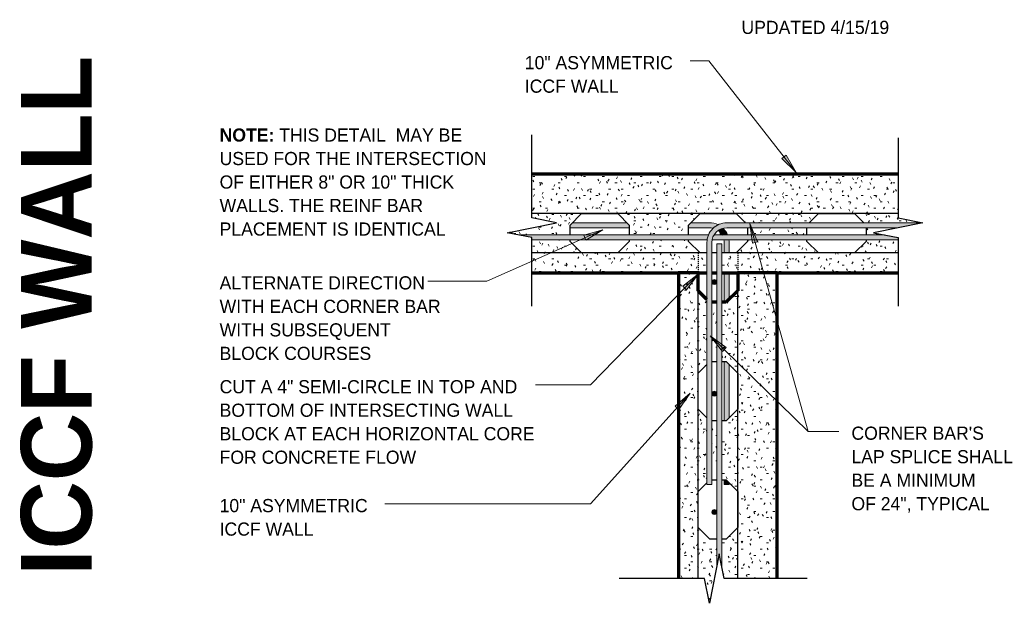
# Model space of a CAD drawing. Header units: inches. Extents: x 0 to 1341, y -35 to 287.
# Tile 11 of 13: x 951 to 1050, y 19 to 78. Entities that reach past the tile are written whole.
import ezdxf

# ---------------------------------------------------------------- set-up
doc = ezdxf.new("R2010")
doc.units = ezdxf.units.IN
doc.header["$MEASUREMENT"] = 0
doc.linetypes.add('Hidden 1_16_', pattern=[0.09375, 0.0625, -0.03125])
for name, color, linetype, lineweight in [('A-ANNO-TEXT', 2, 'Continuous', 9), ('A-DETL', 5, 'Hidden 1_16_', 9), ('A-DETL-GENF', 3, 'Continuous', 9), ('A-DETL-HLIN', 3, 'Continuous', 70), ('A-DETL-MLIN', 3, 'Continuous', 30)]:
    doc.layers.add(name, color=color, linetype=linetype, lineweight=lineweight)
pattern_1 = [(0, (856.08, 0), (2.56, 0.64), [0.211, -1.709, 0.211, -1.709, -10.24]), (0, (856.08, 0), (2.56, 0.64), [-3.84, 0.211, -3.629, 0.211, -1.709, -4.48]), (0, (856.08, 0), (2.56, 0.64), [-9.6, 0.211, -1.069, 0.211, -2.989]), (120, (857.04, 0.32), (-1.8342563, 1.897025), [0.211, -1.709, 0.211, -1.709, -10.24]), (120, (857.04, 0.32), (-1.8342563, 1.897025), [-3.84, 0.211, -3.629, 0.211, -1.709, -4.48]), (120, (857.04, 0.32), (-1.8342563, 1.897025), [-9.6, 0.211, -1.069, 0.211, -2.989]), (240, (857.36, 1.6), (-0.7257437, -2.537025), [0.211, -1.709, 0.211, -1.709, -10.24]), (240, (857.36, 1.6), (-0.7257437, -2.537025), [-3.84, 0.211, -3.629, 0.211, -1.709, -4.48]), (240, (857.36, 1.6), (-0.7257437, -2.537025), [-9.6, 0.211, -1.069, 0.211, -2.989])]

# ---------------------------------------------------------------- blocks, each defined once
blk = doc.blocks.new('Reinf Bar Bend _TERSECTION0')
at = {"layer": 'A-DETL-GENF'}
for points in [[(0.5, 15.398), (0.273, 15.625), (0, 15.625), (0, 9.625), (0.273, 9.625), (0.5, 9.852)], [(-26, 0), (-26, -0.5), (-25.854, -0.5), (-25.555, -0.201), (-25.555, 0)], [(-2.555, 0), (-2.555, -0.5), (-1.5, -0.5), (-1.222, -0.445), (-1.222, 0.074), (-1.5, 0)], [(-13.854, -0.5), (-13.555, -0.201), (-13.555, 0), (-19.555, 0), (-19.555, -0.201), (-19.257, -0.5)], [(-4.555, -0.5), (-4.555, 0), (-7.554, 0), (-7.554, -0.201), (-7.256, -0.5)]]:
    blk.add_hatch(color=256, dxfattribs=at).paths.add_polyline_path(points, flags=0)
h = blk.add_hatch(color=256, dxfattribs=at)
edge = h.paths.add_edge_path(flags=0)
edge.add_line((0.5, 1.5), (0.5, 3.398))
edge.add_line((0.5, 3.398), (0.273, 3.625))
edge.add_line((0.273, 3.625), (0, 3.625))
edge.add_line((0, 3.625), (0, 1.5))
edge.add_line((0, 1.5), (-0.09, 1.164))
edge.add_line((-0.09, 1.164), (0.275, 0.625))
edge.add_spline(control_points=[(0.275, 0.625), (0.328, 0.765), (0.42, 1.053), (0.479, 1.349), (0.5, 1.5)], knot_values=[0, 0, 0, 0, 0.448916, 0.905024, 0.905024, 0.905024, 0.905024], degree=3, periodic=0)
h = blk.add_hatch(color=256, dxfattribs=at)
edge = h.paths.add_edge_path(flags=0)
edge.add_line((-0.722, 0.094), (-0.722, -0.339))
edge.add_line((-0.722, -0.339), (-0.086, 0.086))
edge.add_spline(control_points=[(-0.086, 0.086), (-0.099, 0.186), (-0.151, 0.381), (-0.261, 0.552), (-0.326, 0.625)], knot_values=[0, 0, 0, 0, 0.303352, 0.597012, 0.597012, 0.597012, 0.597012], degree=3, periodic=0)
edge.add_line((-0.326, 0.625), (-0.524, 0.427))
edge.add_line((-0.524, 0.427), (-0.495, 0.434))
edge.add_arc((-0.495, 0.184), 0.25, -90, 90, ccw=False)
edge.add_spline(control_points=[(-0.495, -0.066), (-0.512, -0.065), (-0.545, -0.061), (-0.607, -0.041), (-0.661, -0.002), (-0.701, 0.049), (-0.716, 0.079), (-0.722, 0.094)], knot_values=[0, 0, 0, 0, 0.050533, 0.098951, 0.196359, 0.244076, 0.293427, 0.293427, 0.293427, 0.293427], degree=3, periodic=0)
for p, q in [((0, 15.625), (0, 9.625)), ((0.5, 9.852), (0.5, 15.398)), ((0, 3.625), (0, 1.5)), ((0.5, 1.5), (0.5, 3.398)), ((-25.555, 0), (-26, 0)), ((-26, 0), (-26, -0.5)), ((-13.555, 0), (-19.555, 0)), ((-4.555, 0), (-7.554, 0)), ((-1.5, 0), (-2.555, 0)), ((-26, -0.5), (-25.854, -0.5)), ((-19.257, -0.5), (-13.854, -0.5)), ((-7.256, -0.5), (-4.555, -0.5)), ((-2.555, -0.5), (-1.5, -0.5))]:
    blk.add_line(p, q, dxfattribs=at)
for centre, radius, start, end in [((-1.331, 1.49), 1.331, 344.82717, 0.42374), ((-1.495, 1.499), 1.995, 333.70912, 0.03945), ((-1.497, 1.481), 1.481, 269.88262, 281.15055), ((-1.496, 1.494), 1.992, 293.0411, 315.02644), ((-1.449, 1.456), 1.433, 311.71077, 323.25073), ((-1.492, 1.274), 1.774, 269.73963, 279.18978)]:
    blk.add_arc(centre, radius, start, end, dxfattribs=at)
blk = doc.blocks.new('Reinf Bar Eleva_TERSECTION0')
at = {"layer": 'A-DETL-GENF'}
h = blk.add_hatch(color=256, dxfattribs=at)
edge = h.paths.add_edge_path(flags=0)
edge.add_spline(control_points=[(23.097, 0), (23.116, 0.008), (23.156, 0.019), (23.219, 0.019), (23.259, 0.008), (23.278, 0)], knot_values=[0, 0, 0, 0, 0.061092, 0.123674, 0.184765, 0.184765, 0.184765, 0.184765], degree=3, periodic=0)
edge.add_line((23.278, 0), (24.025, 0))
edge.add_spline(control_points=[(24.025, 0), (24.057, 0.08), (24.114, 0.245), (24.159, 0.414), (24.179, 0.5)], knot_values=[0, 0, 0, 0, 0.25957, 0.523675, 0.523675, 0.523675, 0.523675], degree=3, periodic=0)
edge.add_line((24.179, 0.5), (5.375, 0.5))
edge.add_line((5.375, 0.5), (5.375, 0.278))
edge.add_line((5.375, 0.278), (6.764, 0))
edge.add_line((6.764, 0), (23.097, 0))
h = blk.add_hatch(color=256, dxfattribs=at)
edge = h.paths.add_edge_path(flags=0)
edge.add_line((43.889, 0), (42.5, 0.278))
edge.add_line((42.5, 0.278), (42.5, 0.5))
edge.add_line((42.5, 0.5), (24.698, 0.5))
edge.add_spline(control_points=[(24.698, 0.5), (24.683, 0.416), (24.649, 0.249), (24.612, 0.083), (24.593, 0)], knot_values=[0, 0, 0, 0, 0.256045, 0.511008, 0.511008, 0.511008, 0.511008], degree=3, periodic=0)
edge.add_line((24.593, 0), (43.889, 0))
for p, q in [((24.179, 0.5), (5.375, 0.5)), ((6.764, 0), (23.097, 0)), ((23.278, 0), (24.025, 0)), ((24.593, 0), (43.889, 0)), ((42.5, 0.5), (24.698, 0.5))]:
    blk.add_line(p, q, dxfattribs=at)
blk = doc.blocks.new('Reinf Bar Secti_TERSECTION0')
at = {"layer": 'A-DETL-GENF'}
h = blk.add_hatch(color=256, dxfattribs=at)
edge = h.paths.add_edge_path(flags=0)
edge.add_arc((0, 0), 0.25, 180, 360)
edge.add_arc((0, 0), 0.25, 360, 540)
for start, end in [(360, 180), (180, 360)]:
    blk.add_arc((0, 0), 0.25, start, end, dxfattribs=at)
blk = doc.blocks.new('Break Line1 - B_TERSECTION0')
at = {"layer": 'A-DETL-GENF', "lineweight": 30}
for p, q in [((-1, 0), (-0.5, 2.5)), ((-0.5, 2.5), (0.5, -2.5)), ((-7.939, 0), (-1, 0)), ((0.5, -2.5), (1, 0)), ((1, 0), (9.421, 0))]:
    blk.add_line(p, q, dxfattribs=at)
blk = doc.blocks.new('Reinf Bar Bend _TERSECTION1')
at = {"layer": 'A-DETL-GENF'}
h = blk.add_hatch(color=256, dxfattribs=at)
edge = h.paths.add_edge_path(flags=0)
edge.add_line((-1.5, 0.5), (-26, 0.5))
edge.add_line((-26, 0.5), (-26, 0))
edge.add_line((-26, 0), (-1.5, 0))
edge.add_spline(control_points=[(-1.5, 0), (-1.365, -0.004), (-1.166, -0.03), (-0.918, -0.114), (-0.746, -0.198), (-0.586, -0.307), (-0.438, -0.438), (-0.307, -0.586), (-0.198, -0.746), (-0.114, -0.918), (-0.03, -1.166), (-0.004, -1.365), (0, -1.5)], knot_values=[0, 0, 0, 0, 0.404156, 0.595405, 0.783325, 0.976031, 1.175391, 1.374751, 1.567457, 1.755378, 1.946626, 2.350782, 2.350782, 2.350782, 2.350782], degree=3, periodic=0)
edge.add_line((0, -1.5), (0, -18.879))
edge.add_line((0, -18.879), (0.5, -21.379))
edge.add_line((0.5, -21.379), (0.5, -1.5))
edge.add_spline(control_points=[(0.5, -1.5), (0.498, -1.367), (0.479, -1.169), (0.415, -0.915), (0.35, -0.732), (0.266, -0.557), (0.165, -0.388), (0.048, -0.229), (-0.083, -0.083), (-0.229, 0.048), (-0.388, 0.165), (-0.557, 0.266), (-0.732, 0.35), (-0.915, 0.415), (-1.169, 0.479), (-1.367, 0.498), (-1.5, 0.5)], knot_values=[0, 0, 0, 0, 0.399354, 0.592814, 0.784392, 0.978725, 1.17682, 1.374914, 1.569247, 1.76358, 1.961675, 2.15977, 2.354103, 2.545681, 2.73914, 3.138495, 3.138495, 3.138495, 3.138495], degree=3, periodic=0)
for p, q in [((-1.5, 0.5), (-26, 0.5)), ((-26, 0.5), (-26, 0)), ((-26, 0), (-1.5, 0)), ((0, -1.5), (0, -18.879)), ((0.5, -21.379), (0.5, -1.5))]:
    blk.add_line(p, q, dxfattribs=at)
for radius, start in [(2, 0), (1.5, 360)]:
    blk.add_arc((-1.5, -1.5), radius, start, 90, dxfattribs=at)
blk = doc.blocks.new('Reinf Bar Eleva_TERSECTION1')
at = {"layer": 'A-DETL-GENF'}
blk.add_hatch(color=256, dxfattribs=at).paths.add_polyline_path([(38.411, 0), (38.411, 0.5), (5.752, 0.5), (7.002, 0.25), (5.752, 0)], flags=0)
for p, q in [((38.411, 0.5), (5.752, 0.5)), ((5.752, 0), (38.411, 0)), ((38.411, 0), (38.411, 0.5))]:
    blk.add_line(p, q, dxfattribs=at)
blk = doc.blocks.new('Break Line2 - B_TERSECTION0')
at = {"layer": 'A-DETL-GENF', "lineweight": 30}
for p, q in [((0.5, 2.5), (-0.5, -2.5)), ((1, 0), (0.5, 2.5)), ((-1, 0), (-9.645, 0)), ((-0.5, -2.5), (-1, 0)), ((9.405, 0), (1, 0))]:
    blk.add_line(p, q, dxfattribs=at)
blk = doc.blocks.new('Break Line1 - B_TERSECTION1')
at = {"layer": 'A-DETL-GENF', "lineweight": 30}
for p, q in [((-1, 0), (-0.5, 2.5)), ((-0.5, 2.5), (0.5, -2.5)), ((-9.114, 0), (-1, 0)), ((0.5, -2.5), (1, 0)), ((1, 0), (7.939, 0))]:
    blk.add_line(p, q, dxfattribs=at)

msp = doc.modelspace()

# ---------------------------------------------------------------- hatches: boundary and pattern name
at = {"layer": 'A-ANNO-TEXT'}
for points in [[(1028.308, 64.247), (1027.894, 63.922), (1029.334, 62.51)], [(1024.91, 55.325), (1025.417, 55.467), (1024.623, 57.321)], [(1007.81, 56.133), (1008.023, 55.652), (1009.746, 56.701)], [(1017.849, 50.988), (1018.227, 50.621), (1019.432, 52.238)], [(1021.856, 44.371), (1022.224, 44.748), (1020.609, 45.957)], [(1017.06, 38.823), (1017.451, 38.47), (1018.595, 40.131)]]:
    msp.add_hatch(color=7, dxfattribs=at).paths.add_polyline_path(points, flags=0)
at = {"layer": 'A-DETL-GENF'}
h = msp.add_hatch(dxfattribs=at)
h.set_pattern_fill('FP8_25', style=0, pattern_type=2)
h.set_pattern_definition(pattern_1)
h.paths.add_polyline_path([(1011.242, 58.342), (1012.413, 57.171), (1012.413, 56.176), (1018.413, 56.176), (1018.413, 57.171), (1019.585, 58.342), (1023.242, 58.342), (1024.186, 57.398), (1030.64, 57.398), (1031.585, 58.342), (1035.242, 58.342), (1036.186, 57.398), (1042.167, 57.398), (1039.667, 57.898), (1039.667, 62.342), (1002.542, 62.342), (1002.542, 57.898), (1005.042, 57.398), (1000.412, 56.472), (1000.412, 56.324), (1001.152, 56.176), (1006.413, 56.176), (1006.413, 57.171), (1007.585, 58.342)], flags=0)
h = msp.add_hatch(dxfattribs=at)
h.set_pattern_fill('FP8_25', style=0, pattern_type=2)
h.set_pattern_definition(pattern_1)
h.paths.add_polyline_path([(1024.413, 56.176), (1030.413, 56.176), (1030.413, 56.898), (1024.413, 56.898)], flags=0)
h = msp.add_hatch(dxfattribs=at)
h.set_pattern_fill('FP8_25', style=0, pattern_type=2)
h.set_pattern_definition(pattern_1)
h.paths.add_polyline_path([(1036.413, 56.176), (1038.277, 56.176), (1037.167, 56.398), (1039.667, 56.898), (1036.413, 56.898)], flags=0)
h = msp.add_hatch(dxfattribs=at)
h.set_pattern_fill('FP8_25', style=0, pattern_type=2)
h.set_pattern_definition(pattern_1)
h.paths.add_polyline_path([(1012.413, 55.514), (1011.242, 54.342), (1007.585, 54.342), (1006.413, 55.514), (1006.413, 55.676), (1002.542, 55.676), (1002.542, 52.342), (1020.288, 52.342), (1020.288, 54.342), (1019.585, 54.342), (1018.413, 55.514), (1018.413, 55.676), (1012.413, 55.676)], flags=0)
h = msp.add_hatch(dxfattribs=at)
h.set_pattern_fill('FP8_25', style=0, pattern_type=2)
h.set_pattern_definition(pattern_1)
h.paths.add_polyline_path([(1024.413, 55.514), (1023.242, 54.342), (1021.788, 54.342), (1021.788, 52.342), (1039.667, 52.342), (1039.667, 55.676), (1036.413, 55.676), (1036.413, 55.514), (1035.242, 54.342), (1031.585, 54.342), (1030.413, 55.514), (1030.413, 55.676), (1024.413, 55.676)], flags=0)
h = msp.add_hatch(dxfattribs=at)
h.set_pattern_fill('FP8_25', style=0, pattern_type=2)
h.set_pattern_definition(pattern_1)
h.paths.add_polyline_path([(1020.788, 54.342), (1020.788, 52.342), (1021.288, 52.342), (1021.288, 54.342)], flags=0)
h = msp.add_hatch(dxfattribs=at)
h.set_pattern_fill('FP8_25', style=0, pattern_type=2)
h.set_pattern_definition(pattern_1)
h.paths.add_polyline_path([(1019.411, 50.515), (1019.411, 52.342), (1017.411, 52.342), (1017.411, 21.344), (1020.038, 21.344), (1020.463, 19.222), (1020.583, 19.342), (1020.638, 19.342), (1021.288, 22.594), (1021.288, 25.342), (1020.583, 25.342), (1019.411, 26.514), (1019.411, 30.171), (1020.288, 31.048), (1020.288, 37.637), (1019.411, 38.514), (1019.411, 42.171), (1020.288, 43.048), (1020.288, 49.638)], flags=0)
h = msp.add_hatch(dxfattribs=at)
h.set_pattern_fill('FP8_25', style=0, pattern_type=2)
h.set_pattern_definition(pattern_1)
h.paths.add_polyline_path([(1027.411, 52.342), (1023.411, 52.342), (1023.411, 50.515), (1022.24, 49.343), (1021.788, 49.343), (1021.788, 43.342), (1022.24, 43.342), (1023.411, 42.171), (1023.411, 38.514), (1022.24, 37.342), (1021.788, 37.342), (1021.788, 31.342), (1022.24, 31.342), (1023.411, 30.171), (1023.411, 26.514), (1022.24, 25.342), (1021.788, 25.342), (1021.788, 22.594), (1022.038, 21.344), (1027.411, 21.344)], flags=0)
h = msp.add_hatch(dxfattribs=at)
h.set_pattern_fill('FP8_25', style=0, pattern_type=2)
h.set_pattern_definition(pattern_1)
h.paths.add_polyline_path([(1020.788, 49.343), (1020.788, 43.342), (1021.288, 43.342), (1021.288, 49.343)], flags=0)
h = msp.add_hatch(dxfattribs=at)
h.set_pattern_fill('FP8_25', style=0, pattern_type=2)
h.set_pattern_definition(pattern_1)
h.paths.add_polyline_path([(1020.788, 37.342), (1020.788, 31.342), (1021.288, 31.342), (1021.288, 37.342)], flags=0)

# ---------------------------------------------------------------- linework, layer by layer
at = {"layer": 'A-ANNO-TEXT', "color": 7}
for p, q in [((1019.329, 73.815), (1018.588, 73.815)), ((1020.482, 73.815), (1019.329, 73.815)), ((1029.334, 62.51), (1020.482, 73.815)), ((1028.308, 64.247), (1027.894, 63.922)), ((1027.894, 63.922), (1029.334, 62.51)), ((1029.334, 62.51), (1028.308, 64.247)), ((1025.417, 55.467), (1024.623, 57.321)), ((1024.623, 57.321), (1024.91, 55.325)), ((1024.623, 57.321), (1030.533, 36.269)), ((1009.746, 56.701), (997.977, 51.502)), ((1009.746, 56.701), (1007.81, 56.133)), ((1007.81, 56.133), (1008.023, 55.652)), ((1008.023, 55.652), (1009.746, 56.701)), ((1024.91, 55.325), (1025.417, 55.467)), ((1019.432, 52.238), (1008.489, 40.978)), ((1019.432, 52.238), (1017.849, 50.988)), ((1018.227, 50.621), (1019.432, 52.238)), ((995.366, 51.502), (991.991, 51.502)), ((997.977, 51.502), (995.366, 51.502)), ((1017.849, 50.988), (1018.227, 50.621)), ((1022.224, 44.748), (1020.609, 45.957)), ((1020.609, 45.957), (1021.856, 44.371)), ((1020.609, 45.957), (1030.533, 36.269)), ((1021.856, 44.371), (1022.224, 44.748)), ((1004.227, 40.978), (1002.926, 40.978)), ((1008.489, 40.978), (1004.227, 40.978)), ((1018.595, 40.131), (1008.489, 28.934)), ((1018.595, 40.131), (1017.06, 38.823)), ((1017.451, 38.47), (1018.595, 40.131)), ((1017.06, 38.823), (1017.451, 38.47)), ((1030.533, 36.269), (1033.653, 36.269)), ((1030.533, 36.269), (1033.653, 36.269)), ((988.397, 28.934), (987.656, 28.934)), ((1008.489, 28.934), (988.397, 28.934))]:
    msp.add_line(p, q, dxfattribs=at)
at = {"layer": 'A-DETL', "linetype": 'Continuous', "lineweight": 30}
for p, q in [((1006.413, 57.171), (1007.585, 58.342)), ((1007.585, 58.342), (1011.242, 58.342)), ((1011.242, 58.342), (1012.413, 57.171)), ((1018.413, 57.171), (1019.585, 58.342)), ((1019.585, 58.342), (1023.242, 58.342)), ((1023.242, 58.342), (1024.186, 57.398)), ((1030.64, 57.398), (1031.585, 58.342)), ((1031.585, 58.342), (1035.242, 58.342)), ((1035.242, 58.342), (1036.186, 57.398)), ((1006.413, 56.176), (1006.413, 57.171)), ((1012.413, 57.171), (1012.413, 56.176)), ((1018.413, 56.176), (1018.413, 57.171)), ((1024.413, 56.898), (1024.413, 56.176)), ((1030.413, 56.176), (1030.413, 56.898)), ((1036.413, 56.898), (1036.413, 56.176)), ((1006.413, 55.514), (1006.413, 55.676)), ((1007.585, 54.342), (1006.413, 55.514)), ((1012.413, 55.514), (1011.242, 54.342)), ((1012.413, 55.676), (1012.413, 55.514)), ((1018.413, 55.514), (1018.413, 55.676)), ((1019.585, 54.342), (1018.413, 55.514)), ((1024.413, 55.514), (1023.242, 54.342)), ((1024.413, 55.676), (1024.413, 55.514)), ((1030.413, 55.514), (1030.413, 55.676)), ((1031.585, 54.342), (1030.413, 55.514)), ((1036.413, 55.514), (1035.242, 54.342)), ((1036.413, 55.676), (1036.413, 55.514)), ((1011.242, 54.342), (1007.585, 54.342)), ((1020.288, 54.342), (1019.585, 54.342)), ((1021.288, 54.342), (1020.788, 54.342)), ((1023.242, 54.342), (1021.788, 54.342)), ((1035.242, 54.342), (1031.585, 54.342)), ((1019.411, 42.171), (1020.288, 43.048)), ((1020.788, 43.342), (1021.288, 43.342)), ((1021.788, 43.342), (1022.24, 43.342)), ((1022.24, 43.342), (1023.411, 42.171)), ((1019.411, 38.514), (1019.411, 42.171)), ((1023.411, 42.171), (1023.411, 38.514)), ((1020.288, 37.637), (1019.411, 38.514)), ((1023.411, 38.514), (1022.24, 37.342)), ((1021.288, 37.342), (1020.788, 37.342)), ((1022.24, 37.342), (1021.788, 37.342)), ((1019.411, 30.171), (1020.288, 31.048)), ((1020.788, 31.342), (1021.288, 31.342)), ((1021.788, 31.342), (1022.24, 31.342)), ((1022.24, 31.342), (1023.411, 30.171)), ((1019.411, 26.514), (1019.411, 30.171)), ((1023.411, 30.171), (1023.411, 26.514)), ((1020.583, 25.342), (1019.411, 26.514)), ((1023.411, 26.514), (1022.24, 25.342)), ((1021.288, 25.342), (1020.583, 25.342)), ((1022.24, 25.342), (1021.788, 25.342)), ((1020.463, 19.222), (1020.583, 19.342)), ((1020.583, 19.342), (1020.638, 19.342))]:
    msp.add_line(p, q, dxfattribs=at)
at = {"layer": 'A-DETL', "linetype": 'Continuous', "lineweight": 70}
for p, q in [((1000.412, 56.472), (1000.412, 56.324)), ((1019.411, 50.515), (1019.411, 52.342)), ((1023.411, 52.342), (1023.411, 50.515)), ((1020.288, 49.638), (1019.411, 50.515)), ((1023.411, 50.515), (1022.24, 49.343)), ((1021.288, 49.343), (1020.788, 49.343)), ((1022.24, 49.343), (1021.788, 49.343))]:
    msp.add_line(p, q, dxfattribs=at)
at = {"layer": 'A-DETL', "lineweight": 30}
for p, q in [((1019.413, 54.342), (1019.413, 52.342)), ((1023.411, 54.342), (1023.411, 52.342))]:
    msp.add_line(p, q, dxfattribs=at)
at = {"layer": 'A-DETL-HLIN'}
for p, q in [((1039.667, 62.342), (1002.542, 62.342)), ((1002.542, 52.342), (1017.411, 52.342)), ((1019.411, 52.342), (1017.411, 52.342)), ((1017.411, 52.342), (1017.411, 21.344)), ((1019.411, 52.342), (1020.288, 52.342)), ((1020.788, 52.342), (1021.288, 52.342)), ((1021.788, 52.342), (1023.411, 52.342)), ((1027.411, 52.342), (1023.411, 52.342)), ((1027.411, 52.342), (1039.667, 52.342)), ((1027.411, 21.344), (1027.411, 52.342))]:
    msp.add_line(p, q, dxfattribs=at)
at = {"layer": 'A-DETL-MLIN'}
for p, q in [((1039.667, 58.34), (1002.542, 58.34)), ((1020.288, 54.344), (1002.542, 54.344)), ((1021.288, 54.344), (1020.788, 54.344)), ((1039.667, 54.344), (1021.788, 54.344)), ((1019.413, 21.344), (1019.413, 52.342)), ((1023.409, 21.344), (1023.409, 52.342))]:
    msp.add_line(p, q, dxfattribs=at)

# ---------------------------------------------------------------- block references
at = {"layer": 'A-DETL-GENF'}
for name, p, rotation in [('Break Line1 - B_TERSECTION0', (1002.542, 56.898), 89.99999999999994), ('Break Line1 - B_TERSECTION1', (1039.667, 56.898), 270.0000000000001), ('Reinf Bar Bend _TERSECTION0', (1022.038, 56.898), 90.00000000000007), ('Reinf Bar Bend _TERSECTION1', (1020.788, 56.898), 89.99999999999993), ('Reinf Bar Eleva_TERSECTION0', (1045.042, 56.176), 180), ('Reinf Bar Secti_TERSECTION0', (1021.854, 56.403), 180), ('Reinf Bar Eleva_TERSECTION1', (1021.788, 16.842), 90.00000000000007), ('Reinf Bar Secti_TERSECTION0', (1021.038, 51.405), 180), ('Reinf Bar Secti_TERSECTION0', (1021.038, 40.092), 180), ('Reinf Bar Secti_TERSECTION0', (1021.038, 28.092), 180)]:
    msp.add_blockref(name, p, dxfattribs=dict(at, rotation=rotation))
msp.add_blockref('Break Line2 - B_TERSECTION0', (1021.038, 21.344), dxfattribs=at)

# ---------------------------------------------------------------- texts
at = {"layer": 'A-ANNO-TEXT', "color": 7, "char_height": 1.33411, "attachment_point": 1, "line_spacing_factor": 1.070803}
for s, insert, width in [('\\fStylus BT|b0|i0|c0|p34|;UPDATED 4/15/19', (1023.786, 77.869), 19.422), ('\\fStylus BT|b0|i0|c0|p34|;10" ASYMMETRIC\\PICCF WALL', (1001.828, 74.295), 18.576), ('\\fStylus BT|b1|i0|c0|p34|;NOTE:\\fStylus BT|b0|i0|c0|p34|; THIS DETAIL  MAY BE\\PUSED FOR THE INTERSECTION\\POF EITHER 8" OR 10" THICK\\PWALLS. THE REINF BAR\\PPLACEMENT IS IDENTICAL', (970.896, 66.96), 31.824), ('\\fStylus BT|b0|i0|c0|p34|;ALTERNATE DIRECTION\\PWITH EACH CORNER BAR\\PWITH SUBSEQUENT\\PBLOCK COURSES', (970.896, 51.981), 26.532), ('\\fStylus BT|b0|i0|c0|p34|;CUT A 4" SEMI-CIRCLE IN TOP AND\\PBOTTOM OF INTERSECTING WALL\\PBLOCK AT EACH HORIZONTAL CORE\\PFOR CONCRETE FLOW', (970.896, 41.457), 38.07), ('\\fStylus BT|b0|i0|c0|p34|;CORNER BAR\'S\\PLAP SPLICE SHALL\\PBE A MINIMUM\\POF 24", TYPICAL', (1034.933, 36.748), 19.098), ('\\fStylus BT|b0|i0|c0|p34|;10" ASYMMETRIC\\PICCF WALL', (970.896, 29.413), 18.576)]:
    msp.add_mtext(s, dxfattribs=dict(at, insert=insert, width=width))
at = {"layer": 'A-ANNO-TEXT', "color": 253, "insert": (950.762, 21.641), "char_height": 7.16511, "width": 59.904, "attachment_point": 1, "rotation": 90, "line_spacing_factor": 1.063354}
msp.add_mtext('\\fStylus BT|b1|i0|c0|p34|;ICCF WALL', dxfattribs=at)

doc.saveas('drawing.dxf')
